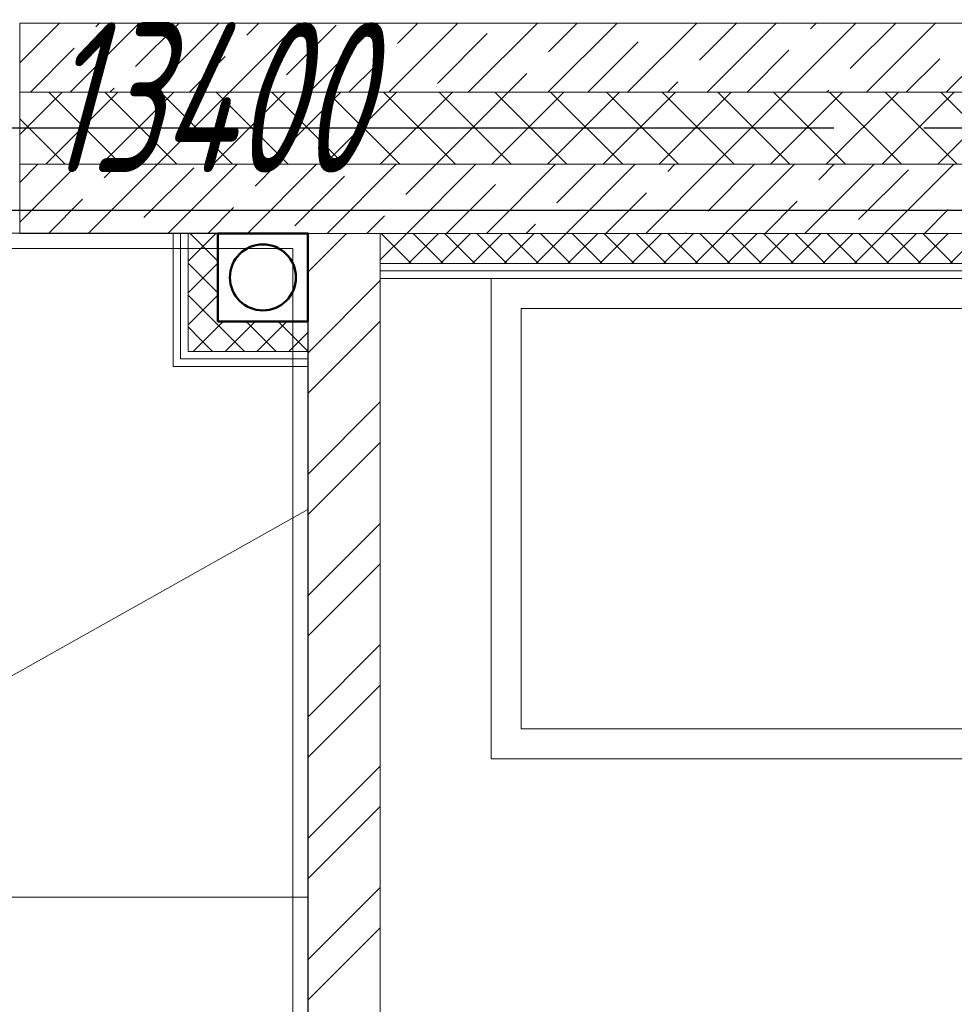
# Model space of a CAD drawing. Header units: millimetres. Extents: x 53645 to 137188, y 78097 to 135542.
# Tile 217 of 256: x 119672 to 121228, y 111995 to 113635. Entities that reach past the tile are written whole.
import ezdxf

# ---------------------------------------------------------------- set-up
doc = ezdxf.new("R2010")
doc.units = ezdxf.units.MM
doc.set_wipeout_variables(frame=1)
doc.linetypes.add('CONTI', pattern=[0])
doc.linetypes.add('GOST2.303 5', pattern=[24, 20, -1.5, 1, -1.5])
doc.layers.add('axis_dim', color=40, linetype='CONTI')
doc.layers.add('line 1 GP', color=90, linetype='Continuous', lineweight=0, plot=False)
for name, color, linetype, lineweight in [('sanitary', 103, 'Continuous', 9), ('stair1', 7, 'Continuous', 15), ('Wall2', 40, 'Continuous', 5)]:
    doc.layers.add(name, color=color, linetype=linetype, lineweight=lineweight)
doc.styles.add('GOST 2.304', font='CS_Gost2304.shx', dxfattribs={"width": 0.8, "oblique": 15})

# ---------------------------------------------------------------- blocks, each defined once
blk = doc.blocks.new('L1')
at = {"ltscale": 75}
blk.add_wipeout([(24851, 52815.7), (24192.6, 51715.7), (24198.8, 51715.7), (25339.5, 52355.8), (25339.5, 52815.7)], dxfattribs=at).dxf.layer = 'stair1'
at = {"layer": 'stair1', "ltscale": 75}
for p, q in [((25339.5, 52815.7), (23039.5, 52815.7)), ((25339.5, 52815.7), (24851, 52815.7)), ((25339.5, 52355.8), (25339.5, 52815.7)), ((23064.5, 52790.7), (25314.5, 52790.7)), ((24198.8, 51715.7), (25339.5, 52355.8))]:
    blk.add_line(p, q, dxfattribs=at)
at = {"ltscale": 75}
blk.add_wipeout([(24198.8, 51715.7), (24239.5, 51715.7), (24239.5, 51710.4), (25339.5, 51710.4), (25339.5, 52355.8)], dxfattribs=at).dxf.layer = 'stair1'
at = {"layer": 'stair1', "ltscale": 75}
for p, q in [((25339.5, 52355.8), (24198.8, 51715.7)), ((25339.5, 51710.4), (25339.5, 52355.8)), ((24239.5, 51710.4), (25339.5, 51710.4))]:
    blk.add_line(p, q, dxfattribs=at)
at = {"ltscale": 75}
blk.add_wipeout([(24239.5, 51404.1), (25339.5, 51404.1), (25339.5, 51710.4), (24239.5, 51710.4)], dxfattribs=at).dxf.layer = 'stair1'
at = {"layer": 'stair1', "ltscale": 75}
for p, q in [((25339.5, 49565.7), (25339.5, 52815.7)), ((25314.5, 52790.7), (25314.5, 49565.7)), ((25339.5, 51710.4), (24239.5, 51710.4)), ((25339.5, 51404.1), (25339.5, 51710.4))]:
    blk.add_line(p, q, dxfattribs=at)

msp = doc.modelspace()

# ---------------------------------------------------------------- linework, layer by layer
at = {"layer": 'axis_dim', "linetype": 'Continuous', "lineweight": 25}
msp.add_line((113077.7, 113317.8), (126877.7, 113317.8), dxfattribs=at)
at = {"layer": 'axis_dim', "linetype": 'GOST2.303 5', "lineweight": 25, "ltscale": 100}
msp.add_lwpolyline([(123427.7, 113453.9), (117677.7, 113453.9)], dxfattribs=at)
at = {"layer": 'sanitary', "linetype": 'ByBlock', "lineweight": 0}
for points in [[(122157.3, 113203.9), (120457.3, 113203.9), (120457.3, 112403.9), (122157.3, 112403.9)], [(122107.3, 113153.9), (120507.3, 113153.9), (120507.3, 112453.9), (122107.3, 112453.9)]]:
    msp.add_lwpolyline(points, close=True, dxfattribs=at)
at = {"layer": 'Wall2', "ltscale": 100}
for points in [[(119672.5, 113562.7), (119738.8, 113628.9)], [(126852.7, 113628.9), (119672.5, 113628.9)], [(119672.5, 113628.9), (119672.5, 113513.9)], [(119756.4, 113513.9), (119871.4, 113628.9)], [(119799, 113622.9), (119805.1, 113628.9)], [(119865.3, 113556.6), (119937.7, 113628.9)], [(119889, 113513.9), (120004, 113628.9)], [(120021.6, 113513.9), (120136.6, 113628.9)], [(120050.3, 113609), (120070.3, 113628.9)], [(120116.6, 113542.7), (120199.4, 113625.5)], [(120154.2, 113513.9), (120269.2, 113628.9)], [(120286.7, 113513.9), (120401.7, 113628.9)], [(120301.5, 113595), (120335.4, 113628.9)], [(120419.3, 113513.9), (120534.3, 113628.9)], [(120551.9, 113513.9), (120666.9, 113628.9)], [(120552.8, 113581.1), (120600.6, 113628.9)], [(120684.5, 113513.9), (120799.5, 113628.9)], [(120804, 113567.2), (120865.8, 113628.9)], [(120817.1, 113513.9), (120932.1, 113628.9)], [(120949.6, 113513.9), (121064.6, 113628.9)], [(120989, 113619.6), (120998.4, 113628.9)], [(121055.3, 113553.3), (121130.9, 113628.9)], [(121082.2, 113513.9), (121197.2, 113628.9)], [(121214.8, 113513.9), (121329.8, 113628.9)], [(120367.8, 113528.7), (120450.7, 113611.6)], [(119690.1, 113513.9), (119763.3, 113587.1)], [(120619.1, 113514.8), (120701.9, 113597.7)], [(120883.4, 113513.9), (120953.2, 113583.8)], [(119955.3, 113513.9), (120014.5, 113573.2)], [(121148.5, 113513.9), (121204.4, 113569.8)], [(120220.4, 113513.9), (120265.7, 113559.2)], [(120485.6, 113513.9), (120517, 113545.3)], [(119822.7, 113513.9), (119829.5, 113520.8)], [(120750.8, 113513.9), (120768.2, 113531.4)], [(121015.9, 113513.9), (121019.5, 113517.5)], [(119672.5, 113443.3), (119743.1, 113513.9)], [(119672.5, 113393.9), (119672.5, 113513.9)], [(119672.5, 113513.9), (126737.7, 113513.9)], [(119672.5, 113513.9), (126737.7, 113513.9)], [(119716, 113393.9), (119836, 113513.9)], [(119841, 113393.9), (119721, 113513.9)], [(119808.8, 113393.9), (119928.8, 113513.9)], [(119933.9, 113393.9), (119813.9, 113513.9)], [(119901.6, 113393.9), (120021.6, 113513.9)], [(120026.7, 113393.9), (119906.7, 113513.9)], [(119994.4, 113393.9), (120114.4, 113513.9)], [(120119.5, 113393.9), (119999.5, 113513.9)], [(120087.2, 113393.9), (120207.2, 113513.9)], [(120212.3, 113393.9), (120092.3, 113513.9)], [(120180, 113393.9), (120300, 113513.9)], [(120305.1, 113393.9), (120185.1, 113513.9)], [(120272.8, 113393.9), (120392.8, 113513.9)], [(120397.9, 113393.9), (120277.9, 113513.9)], [(120365.6, 113393.9), (120485.6, 113513.9)], [(120490.7, 113393.9), (120370.7, 113513.9)], [(120458.4, 113393.9), (120578.4, 113513.9)], [(120583.5, 113393.9), (120463.5, 113513.9)], [(120551.2, 113393.9), (120671.2, 113513.9)], [(120676.3, 113393.9), (120556.3, 113513.9)], [(120644, 113393.9), (120764, 113513.9)], [(120769.1, 113393.9), (120649.1, 113513.9)], [(120736.8, 113393.9), (120856.8, 113513.9)], [(120861.9, 113393.9), (120741.9, 113513.9)], [(120829.6, 113393.9), (120949.6, 113513.9)], [(120954.7, 113393.9), (120834.7, 113513.9)], [(120922.5, 113393.9), (121042.5, 113513.9)], [(121047.5, 113393.9), (120927.5, 113513.9)], [(121015.3, 113393.9), (121135.3, 113513.9)], [(121140.4, 113393.9), (121020.4, 113513.9)], [(121108.1, 113393.9), (121228.1, 113513.9)], [(121233.2, 113393.9), (121113.2, 113513.9)], [(121200.9, 113393.9), (121320.9, 113513.9)], [(121326, 113393.9), (121206, 113513.9)], [(119748.2, 113393.9), (119672.5, 113469.6)], [(119672.5, 113297.5), (119769, 113393.9)], [(119672.5, 113363.8), (119702.7, 113393.9)], [(126617.7, 113393.9), (119672.5, 113393.9)], [(126617.7, 113393.9), (119672.5, 113393.9)], [(119813, 113371.6), (119835.3, 113393.9)], [(119879.3, 113305.3), (119962.1, 113388.2)], [(120064.2, 113357.7), (120100.4, 113393.9)], [(120184.3, 113278.9), (120299.3, 113393.9)], [(120315.5, 113343.8), (120365.6, 113393.9)], [(120316.9, 113278.9), (120431.9, 113393.9)], [(120449.5, 113278.9), (120564.5, 113393.9)], [(120566.7, 113329.9), (120630.8, 113393.9)], [(120582.1, 113278.9), (120697.1, 113393.9)], [(120714.6, 113278.9), (120829.6, 113393.9)], [(120751.7, 113382.2), (120763.4, 113393.9)], [(120817.9, 113315.9), (120895.9, 113393.9)], [(120847.2, 113278.9), (120962.2, 113393.9)], [(120979.8, 113278.9), (121094.8, 113393.9)], [(121002.9, 113368.3), (121028.5, 113393.9)], [(121112.4, 113278.9), (121227.4, 113393.9)], [(120130.5, 113291.4), (120213.4, 113374.3)], [(121069.2, 113302), (121152.1, 113384.9)], [(120383.2, 113278.9), (120464.6, 113360.4)], [(120648.4, 113278.9), (120715.9, 113346.4)], [(120913.5, 113278.9), (120967.1, 113332.5)], [(120250.6, 113278.9), (120279.7, 113308)], [(121178.7, 113278.9), (121218.3, 113318.6)], [(120515.8, 113278.9), (120530.9, 113294.1)], [(120212.9, 113278.9), (120272.7, 113278.9)], [(120272.7, 113228.9), (120272.7, 113278.9)], [(120272.7, 113278.9), (122182.7, 113278.9)], [(120272.7, 113278.9), (120272.7, 110029)], [(120780.9, 113278.9), (120782.1, 113280.1)], [(122182.7, 113228.9), (120272.7, 113228.9)], [(120272.7, 113216.4), (120272.7, 113228.9)], [(120272.7, 113228.9), (122170.2, 113228.9)], [(122170.2, 113216.4), (120272.7, 113216.4)], [(120272.7, 113203.9), (120272.7, 113216.4)], [(120272.7, 113216.4), (122157.7, 113216.4)], [(122157.7, 113203.9), (120272.7, 113203.9)]]:
    msp.add_lwpolyline(points, dxfattribs=at)
at = {"layer": 'Wall2', "lineweight": 0, "ltscale": 100}
for points in [[(120272.7, 113234.7), (120316.9, 113278.9)], [(120324.2, 113228.9), (120274.2, 113278.9)], [(120319.9, 113228.9), (120369.9, 113278.9)], [(120377.3, 113228.9), (120327.3, 113278.9)], [(120373, 113228.9), (120423, 113278.9)], [(120430.3, 113228.9), (120380.3, 113278.9)], [(120426, 113228.9), (120476, 113278.9)], [(120483.3, 113228.9), (120433.3, 113278.9)], [(120479, 113228.9), (120529, 113278.9)], [(120536.4, 113228.9), (120486.4, 113278.9)], [(120532.1, 113228.9), (120582.1, 113278.9)], [(120589.4, 113228.9), (120539.4, 113278.9)], [(120585.1, 113228.9), (120635.1, 113278.9)], [(120642.4, 113228.9), (120592.4, 113278.9)], [(120638.1, 113228.9), (120688.1, 113278.9)], [(120695.5, 113228.9), (120645.5, 113278.9)], [(120691.2, 113228.9), (120741.2, 113278.9)], [(120748.5, 113228.9), (120698.5, 113278.9)], [(120744.2, 113228.9), (120794.2, 113278.9)], [(120801.5, 113228.9), (120751.5, 113278.9)], [(120797.2, 113228.9), (120847.2, 113278.9)], [(120854.6, 113228.9), (120804.6, 113278.9)], [(120850.3, 113228.9), (120900.3, 113278.9)], [(120907.6, 113228.9), (120857.6, 113278.9)], [(120903.3, 113228.9), (120953.3, 113278.9)], [(120960.6, 113228.9), (120910.6, 113278.9)], [(120956.3, 113228.9), (121006.3, 113278.9)], [(121013.7, 113228.9), (120963.7, 113278.9)], [(121009.4, 113228.9), (121059.4, 113278.9)], [(121066.7, 113228.9), (121016.7, 113278.9)], [(121062.4, 113228.9), (121112.4, 113278.9)], [(121119.7, 113228.9), (121069.7, 113278.9)], [(121115.4, 113228.9), (121165.4, 113278.9)], [(121172.8, 113228.9), (121122.8, 113278.9)], [(121168.5, 113228.9), (121218.5, 113278.9)], [(121225.8, 113228.9), (121175.8, 113278.9)], [(121221.5, 113228.9), (121271.5, 113278.9)]]:
    msp.add_lwpolyline(points, dxfattribs=at)

# ---------------------------------------------------------------- block references
at = {"layer": 'stair1'}
msp.add_blockref('L1', (94812.8, 60463.3), dxfattribs=at)

# ---------------------------------------------------------------- texts
at = {"layer": 'axis_dim', "linetype": 'Continuous', "lineweight": 25, "insert": (119977.7, 113505.3), "char_height": 250, "attachment_point": 5, "style": 'GOST 2.304'}
msp.add_mtext('\\A1;13400', dxfattribs=at)

# ---------------------------------------------------------------- next in the draw order: linework, layer by layer
at = {"layer": 'line 1 GP', "color": 5, "lineweight": 50, "ltscale": 100}
msp.add_lwpolyline([(120002.3, 113278.9), (120152.3, 113278.9), (120152.3, 113132.3), (120002.3, 113132.3)], close=True, dxfattribs=at)
msp.add_circle((120077.3, 113205.6), 55, dxfattribs=at)
at = {"layer": 'Wall2', "ltscale": 100}
for points in [[(119672.5, 113393.9), (119672.5, 113278.9)], [(119786.6, 113278.9), (119901.6, 113393.9)], [(119919.2, 113278.9), (120034.2, 113393.9)], [(120051.7, 113278.9), (120166.7, 113393.9)], [(119720.3, 113278.9), (119777.2, 113335.8)], [(119985.4, 113278.9), (120028.4, 113321.9)], [(119672.5, 113278.9), (126502.7, 113278.9)], [(119927.7, 113057.3), (119927.7, 113278.9)], [(119927.7, 113278.9), (119940.2, 113278.9)], [(119940.2, 113069.8), (119940.2, 113278.9)], [(119940.2, 113278.9), (119952.7, 113278.9)], [(119940.2, 113278.9), (119940.2, 113069.8)], [(119952.7, 113082.3), (119952.7, 113278.9)], [(119952.7, 113278.9), (120002.7, 113278.9)], [(119952.7, 113278.9), (119952.7, 113082.3)], [(120002.7, 113278.9), (120002.7, 113132.3)], [(120152.7, 113214.9), (120216.7, 113278.9)], [(120152.7, 109909), (120152.7, 113278.9)], [(120152.7, 113278.9), (120212.9, 113278.9)], [(120152.7, 113080.2), (120272.7, 113200.2)], [(120002.7, 113132.3), (120152.7, 113132.3)], [(120152.7, 113012.9), (120272.7, 113132.9)], [(120152.7, 113132.3), (120152.7, 113082.3)], [(120152.7, 113082.3), (119952.7, 113082.3)], [(119952.7, 113082.3), (120152.7, 113082.3)], [(120152.7, 113082.3), (120152.7, 113069.8)], [(120152.7, 113069.8), (119940.2, 113069.8)], [(119940.2, 113069.8), (120152.7, 113069.8)], [(120152.7, 113069.8), (120152.7, 113057.3)], [(120152.7, 113057.3), (119927.7, 113057.3)], [(120152.7, 112878.2), (120272.7, 112998.2)], [(120152.7, 112810.8), (120272.7, 112930.8)], [(120152.7, 112676.1), (120272.7, 112796.1)], [(120152.7, 112608.8), (120272.7, 112728.8)], [(120152.7, 112474.1), (120272.7, 112594.1)], [(120152.7, 112406.7), (120272.7, 112526.7)], [(120152.7, 112272), (120272.7, 112392)], [(120152.7, 112204.7), (120272.7, 112324.7)], [(120152.7, 112070), (120272.7, 112190)], [(120152.7, 112002.6), (120272.7, 112122.6)]]:
    msp.add_lwpolyline(points, dxfattribs=at)
at = {"layer": 'Wall2', "lineweight": 0, "ltscale": 100}
for points in [[(119952.7, 113232.9), (119998.7, 113278.9)], [(120002.7, 113232.3), (119956, 113278.9)], [(119952.7, 113179.9), (120002.7, 113229.9)], [(120002.7, 113179.3), (119952.7, 113229.3)], [(119952.7, 113126.8), (120002.7, 113176.8)], [(119999.6, 113129.3), (119952.7, 113176.2)], [(119973.1, 113102.8), (119952.7, 113123.2)], [(119961.2, 113082.3), (120011.2, 113132.3)], [(120046.6, 113082.3), (119999.6, 113129.3)], [(120014.2, 113082.3), (120064.2, 113132.3)], [(120099.6, 113082.3), (120049.6, 113132.3)], [(120067.3, 113082.3), (120117.3, 113132.3)], [(120152.6, 113082.3), (120102.6, 113132.3)], [(120120.3, 113082.3), (120152.7, 113114.7)], [(119993.5, 113082.3), (119973.1, 113102.8)]]:
    msp.add_lwpolyline(points, dxfattribs=at)

doc.saveas('drawing.dxf')
